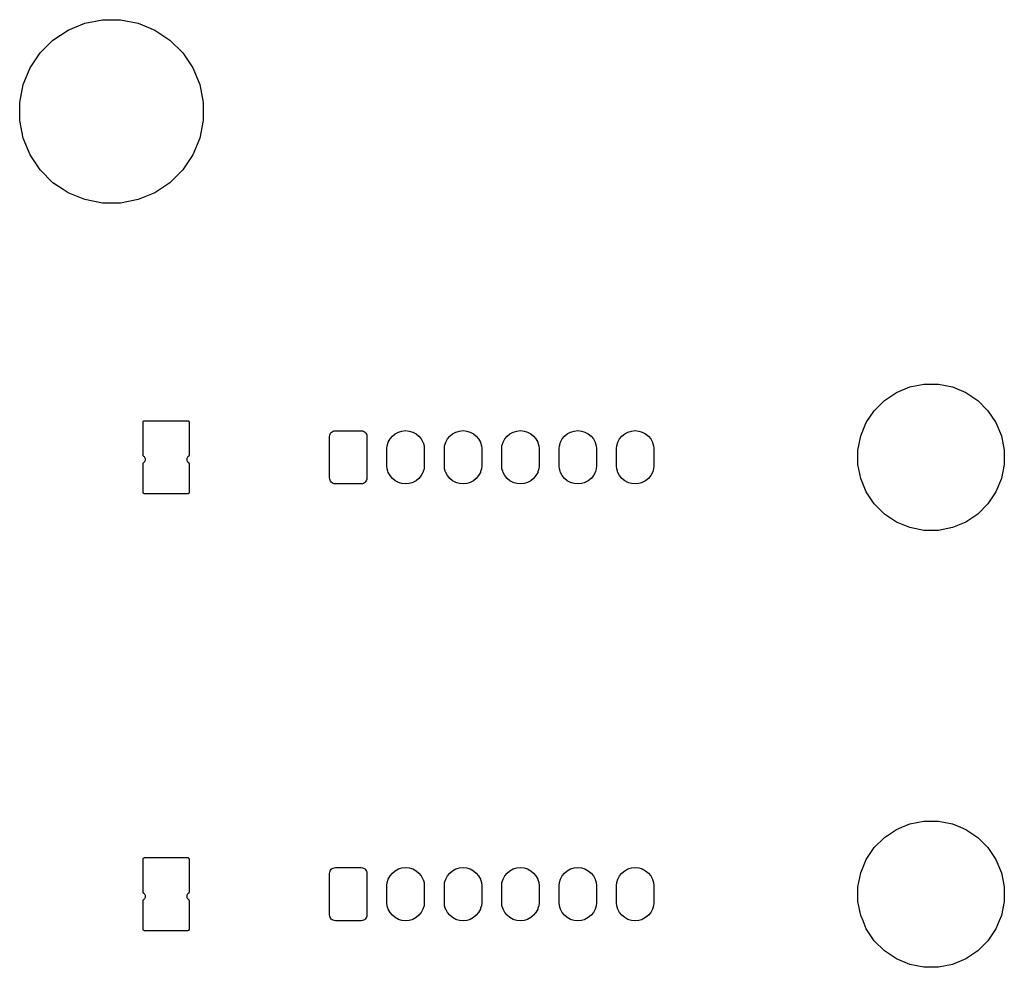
# Model space of a CAD drawing. Extents: x 0 to 140, y -76 to 0.
# Tile 7 of 11: x 0 to 34, y -33 to 0. Entities that reach past the tile are written whole.
import ezdxf

# ---------------------------------------------------------------- set-up
doc = ezdxf.new("R2010")
doc.units = 0
doc.header["$MEASUREMENT"] = 0
doc.layers.add('BLACK', color=7, linetype='CONTINUOUS')

msp = doc.modelspace()

# ---------------------------------------------------------------- linework, layer by layer
at = {"layer": 'BLACK', "linetype": 'CONTINUOUS'}
for p, q in [((2.2416, -0.09797), (2.85983, 0.025)), ((2.85983, 0.025), (3.49017, 0.025)), ((3.49017, 0.025), (4.1084, -0.09797)), ((1.13512, -0.6894), (1.65923, -0.3392)), ((1.65923, -0.3392), (2.2416, -0.09797)), ((1.65923, -0.3392), (1.65923, -0.3392)), ((4.1084, -0.09797), (4.69077, -0.3392)), ((4.69077, -0.3392), (4.69077, -0.3392)), ((4.69077, -0.3392), (5.21488, -0.6894)), ((0.6894, -1.13512), (1.13512, -0.6894)), ((5.21488, -0.6894), (5.6606, -1.13512)), ((0.4554, -1.48532), (0.6894, -1.13512)), ((5.6606, -1.13512), (5.8946, -1.48532)), ((0.09797, -2.2416), (0.3392, -1.65923)), ((0.3392, -1.65923), (0.4554, -1.48532)), ((5.8946, -1.48532), (6.0108, -1.65923)), ((6.0108, -1.65923), (6.25203, -2.2416)), ((-0.025, -2.85983), (0.09797, -2.2416)), ((6.25203, -2.2416), (6.375, -2.85983)), ((-0.025, -3.49017), (-0.025, -2.85983)), ((6.375, -2.85983), (6.375, -3.49017)), ((0.09797, -4.1084), (-0.025, -3.49017)), ((6.375, -3.49017), (6.25203, -4.1084)), ((0.3392, -4.69077), (0.09797, -4.1084)), ((6.25203, -4.1084), (6.0108, -4.69077)), ((0.6894, -5.21488), (0.3392, -4.69077)), ((0.3392, -4.69077), (0.3392, -4.69077)), ((6.0108, -4.69077), (5.6606, -5.21488)), ((6.0108, -4.69077), (6.0108, -4.69077)), ((1.13512, -5.6606), (0.6894, -5.21488)), ((5.6606, -5.21488), (5.21488, -5.6606)), ((1.48532, -5.8946), (1.13512, -5.6606)), ((5.21488, -5.6606), (4.86468, -5.8946)), ((1.65923, -6.0108), (1.48532, -5.8946)), ((2.2416, -6.25203), (1.65923, -6.0108)), ((4.69077, -6.0108), (4.1084, -6.25203)), ((4.86468, -5.8946), (4.69077, -6.0108)), ((2.85983, -6.375), (2.2416, -6.25203)), ((3.49017, -6.375), (2.85983, -6.375)), ((4.1084, -6.25203), (3.49017, -6.375)), ((31.0059, -12.787), (31.4987, -12.689)), ((31.4987, -12.689), (32.0013, -12.689)), ((32.0013, -12.689), (32.4941, -12.787)), ((30.1238, -13.2585), (30.5416, -12.9793)), ((30.5416, -12.9793), (31.0059, -12.787)), ((30.5416, -12.9793), (30.5416, -12.9793)), ((32.4941, -12.787), (32.9583, -12.9793)), ((32.9583, -12.9793), (32.9584, -12.9793)), ((32.9584, -12.9793), (33.3762, -13.2585)), ((29.7685, -13.6138), (30.1238, -13.2585)), ((33.3762, -13.2585), (33.7315, -13.6138)), ((29.4893, -14.0316), (29.7685, -13.6138)), ((33.7315, -13.6138), (34.0107, -14.0316)), ((4.27815, -14.0211), (4.27974, -14.005)), ((4.27815, -15.1589), (4.27815, -14.0211)), ((4.27974, -14.005), (4.28265, -13.9954)), ((4.28265, -13.9954), (4.28739, -13.9865)), ((4.28739, -13.9865), (4.29376, -13.9788)), ((4.29376, -13.9788), (4.30153, -13.9724)), ((4.30153, -13.9724), (4.31039, -13.9677)), ((4.31039, -13.9677), (4.32, -13.9647)), ((4.32, -13.9647), (4.33614, -13.9631)), ((4.33614, -13.9631), (5.82386, -13.9631)), ((5.82386, -13.9631), (5.84, -13.9647)), ((5.84, -13.9647), (5.84961, -13.9677)), ((5.84961, -13.9677), (5.85847, -13.9724)), ((5.85847, -13.9724), (5.86624, -13.9788)), ((5.86624, -13.9788), (5.87261, -13.9865)), ((5.87261, -13.9865), (5.87735, -13.9954)), ((5.87735, -13.9954), (5.88026, -14.005)), ((5.88026, -14.005), (5.88185, -14.0211)), ((5.88185, -14.0211), (5.88185, -15.1589)), ((29.297, -14.4959), (29.4893, -14.0316)), ((29.4893, -14.0316), (29.4893, -14.0316)), ((34.0107, -14.0316), (34.0107, -14.0316)), ((34.0107, -14.0316), (34.203, -14.4959)), ((10.7947, -14.4367), (10.8129, -14.4025)), ((10.8129, -14.4025), (10.8375, -14.3725)), ((10.8375, -14.3725), (10.8675, -14.3479)), ((10.8675, -14.3479), (10.9017, -14.3297)), ((10.9017, -14.3297), (10.9388, -14.3184)), ((10.9388, -14.3184), (10.9835, -14.314)), ((10.9835, -14.314), (11.8765, -14.314)), ((11.8765, -14.314), (11.9212, -14.3184)), ((11.9212, -14.3184), (11.9583, -14.3297)), ((11.9583, -14.3297), (11.9925, -14.3479)), ((11.9925, -14.3479), (12.0225, -14.3725)), ((12.0225, -14.3725), (12.0471, -14.4025)), ((12.0471, -14.4025), (12.0653, -14.4367)), ((13.0666, -14.4211), (13.1797, -14.3606)), ((13.1797, -14.3606), (13.2216, -14.3479)), ((13.2216, -14.3479), (13.3024, -14.3234)), ((13.3024, -14.3234), (13.43, -14.3109)), ((13.43, -14.3109), (13.5576, -14.3234)), ((13.5576, -14.3234), (13.6384, -14.3479)), ((13.6384, -14.3479), (13.6803, -14.3606)), ((13.6803, -14.3606), (13.7934, -14.4211)), ((15.0666, -14.4211), (15.1797, -14.3606)), ((15.1797, -14.3606), (15.2216, -14.3479)), ((15.2216, -14.3479), (15.3024, -14.3234)), ((15.3024, -14.3234), (15.43, -14.3109)), ((15.43, -14.3109), (15.5576, -14.3234)), ((15.5576, -14.3234), (15.6384, -14.3479)), ((15.6384, -14.3479), (15.6803, -14.3606)), ((15.6803, -14.3606), (15.7934, -14.4211)), ((17.0666, -14.4211), (17.1797, -14.3606)), ((17.1797, -14.3606), (17.2216, -14.3479)), ((17.2216, -14.3479), (17.3024, -14.3234)), ((17.3024, -14.3234), (17.43, -14.3109)), ((17.43, -14.3109), (17.5576, -14.3234)), ((17.5576, -14.3234), (17.6384, -14.3479)), ((17.6384, -14.3479), (17.6803, -14.3606)), ((17.6803, -14.3606), (17.7934, -14.4211)), ((19.0666, -14.4211), (19.1797, -14.3606)), ((19.1797, -14.3606), (19.2216, -14.3479)), ((19.2216, -14.3479), (19.3024, -14.3234)), ((19.3024, -14.3234), (19.43, -14.3109)), ((19.43, -14.3109), (19.5576, -14.3234)), ((19.5576, -14.3234), (19.6384, -14.3479)), ((19.6384, -14.3479), (19.6803, -14.3606)), ((19.6803, -14.3606), (19.7934, -14.4211)), ((21.0666, -14.4211), (21.1797, -14.3606)), ((21.1797, -14.3606), (21.2216, -14.3479)), ((21.2216, -14.3479), (21.3024, -14.3234)), ((21.3024, -14.3234), (21.43, -14.3109)), ((21.43, -14.3109), (21.5576, -14.3234)), ((21.5576, -14.3234), (21.6384, -14.3479)), ((21.6384, -14.3479), (21.6803, -14.3606)), ((21.6803, -14.3606), (21.7934, -14.4211)), ((10.779, -14.5185), (10.7834, -14.4738)), ((10.779, -15.9615), (10.779, -14.5185)), ((10.7834, -14.4738), (10.7947, -14.4367)), ((12.0653, -14.4367), (12.0766, -14.4738)), ((12.0766, -14.4738), (12.081, -14.5185)), ((12.081, -14.5185), (12.081, -15.9615)), ((12.7884, -14.8374), (12.8256, -14.7147)), ((12.8256, -14.7147), (12.8861, -14.6016)), ((12.8256, -14.7147), (12.8256, -14.7147)), ((12.8861, -14.6016), (12.9674, -14.5024)), ((12.9674, -14.5024), (13.0666, -14.4211)), ((13.7934, -14.4211), (13.8926, -14.5024)), ((13.8926, -14.5024), (13.9739, -14.6016)), ((13.9739, -14.6016), (14.0344, -14.7147)), ((14.0344, -14.7147), (14.038, -14.7266)), ((14.038, -14.7266), (14.0716, -14.8374)), ((14.7884, -14.8374), (14.8256, -14.7147)), ((14.8256, -14.7147), (14.8861, -14.6016)), ((14.8256, -14.7147), (14.8256, -14.7147)), ((14.8861, -14.6016), (14.9674, -14.5024)), ((14.9674, -14.5024), (15.0666, -14.4211)), ((15.7934, -14.4211), (15.8926, -14.5024)), ((15.8926, -14.5024), (15.9739, -14.6016)), ((15.9739, -14.6016), (16.0344, -14.7147)), ((16.0344, -14.7147), (16.038, -14.7266)), ((16.038, -14.7266), (16.0716, -14.8374)), ((16.7884, -14.8374), (16.8256, -14.7147)), ((16.8256, -14.7147), (16.8861, -14.6016)), ((16.8256, -14.7147), (16.8256, -14.7147)), ((16.8861, -14.6016), (16.9674, -14.5024)), ((16.9674, -14.5024), (17.0666, -14.4211)), ((17.7934, -14.4211), (17.8926, -14.5024)), ((17.8926, -14.5024), (17.9739, -14.6016)), ((17.9739, -14.6016), (18.0344, -14.7147)), ((18.0344, -14.7147), (18.038, -14.7266)), ((18.038, -14.7266), (18.0716, -14.8374)), ((18.7884, -14.8374), (18.8256, -14.7147)), ((18.8256, -14.7147), (18.8861, -14.6016)), ((18.8256, -14.7147), (18.8256, -14.7147)), ((18.8861, -14.6016), (18.9674, -14.5024)), ((18.9674, -14.5024), (19.0666, -14.4211)), ((19.7934, -14.4211), (19.8926, -14.5024)), ((19.8926, -14.5024), (19.9739, -14.6016)), ((19.9739, -14.6016), (20.0344, -14.7147)), ((20.0344, -14.7147), (20.038, -14.7266)), ((20.038, -14.7266), (20.0716, -14.8374)), ((20.7884, -14.8374), (20.8256, -14.7147)), ((20.8256, -14.7147), (20.8861, -14.6016)), ((20.8256, -14.7147), (20.8256, -14.7147)), ((20.8861, -14.6016), (20.9674, -14.5024)), ((20.9674, -14.5024), (21.0666, -14.4211)), ((21.7934, -14.4211), (21.8926, -14.5024)), ((21.8926, -14.5024), (21.9739, -14.6016)), ((21.9739, -14.6016), (22.0344, -14.7147)), ((22.0344, -14.7147), (22.038, -14.7266)), ((22.038, -14.7266), (22.0716, -14.8374)), ((29.199, -14.9887), (29.297, -14.4959)), ((34.203, -14.4959), (34.301, -14.9887)), ((12.779, -14.933), (12.7884, -14.8374)), ((12.779, -15.547), (12.779, -14.933)), ((14.0716, -14.8374), (14.081, -14.933)), ((14.081, -14.933), (14.081, -15.547)), ((14.779, -14.933), (14.7884, -14.8374)), ((14.779, -15.547), (14.779, -14.933)), ((16.0716, -14.8374), (16.081, -14.933)), ((16.081, -14.933), (16.081, -15.547)), ((16.779, -14.933), (16.7884, -14.8374)), ((16.779, -15.547), (16.779, -14.933)), ((18.0716, -14.8374), (18.081, -14.933)), ((18.081, -14.933), (18.081, -15.547)), ((18.779, -14.933), (18.7884, -14.8374)), ((18.779, -15.547), (18.779, -14.933)), ((20.0716, -14.8374), (20.081, -14.933)), ((20.081, -14.933), (20.081, -15.547)), ((20.779, -14.933), (20.7884, -14.8374)), ((20.779, -15.547), (20.779, -14.933)), ((22.0716, -14.8374), (22.081, -14.933)), ((22.081, -14.933), (22.081, -15.547)), ((29.199, -15.4913), (29.199, -14.9887)), ((34.301, -14.9887), (34.301, -15.4913)), ((4.27972, -15.1749), (4.27815, -15.1589)), ((4.27973, -15.1749), (4.27972, -15.1749)), ((4.28263, -15.1846), (4.27973, -15.1749)), ((4.27974, -15.455), (4.28265, -15.4454)), ((4.28421, -15.1875), (4.28263, -15.1846)), ((4.28265, -15.4454), (4.28739, -15.4365)), ((4.28736, -15.1934), (4.28421, -15.1875)), ((4.2916, -15.1986), (4.28736, -15.1934)), ((4.28739, -15.4365), (4.29374, -15.4288)), ((4.29373, -15.2012), (4.2916, -15.1986)), ((4.30148, -15.2076), (4.29373, -15.2012)), ((4.29374, -15.4288), (4.29374, -15.4288)), ((4.29374, -15.4288), (4.29376, -15.4288)), ((4.29376, -15.4288), (4.30157, -15.4224)), ((4.30149, -15.2076), (4.30148, -15.2076)), ((4.30317, -15.209), (4.30149, -15.2076)), ((4.30157, -15.4224), (4.30163, -15.4223)), ((4.30163, -15.4223), (4.31115, -15.4145)), ((4.30623, -15.2108), (4.30317, -15.209)), ((4.32516, -15.2264), (4.30623, -15.2108)), ((4.31112, -15.4145), (4.32497, -15.4031)), ((4.31115, -15.4145), (4.31112, -15.4145)), ((4.32497, -15.4031), (4.34054, -15.3842)), ((4.34068, -15.2453), (4.32516, -15.2264)), ((4.34054, -15.3842), (4.35211, -15.3626)), ((4.35221, -15.267), (4.34068, -15.2453)), ((4.35211, -15.3626), (4.35925, -15.3392)), ((4.3593, -15.2904), (4.35221, -15.267)), ((4.35925, -15.3392), (4.36168, -15.3148)), ((4.36168, -15.3148), (4.3593, -15.2904)), ((5.80372, -15.2784), (5.79894, -15.3024)), ((5.79894, -15.3024), (5.79894, -15.3269)), ((5.79894, -15.3269), (5.80372, -15.351)), ((5.81309, -15.2558), (5.80372, -15.2784)), ((5.80372, -15.351), (5.8131, -15.3736)), ((5.82671, -15.2354), (5.81309, -15.2558)), ((5.8131, -15.3736), (5.82671, -15.394)), ((5.84403, -15.2181), (5.82671, -15.2354)), ((5.82671, -15.394), (5.84404, -15.4113)), ((5.85326, -15.2119), (5.84403, -15.2181)), ((5.84404, -15.4113), (5.85332, -15.4182)), ((5.86624, -15.2012), (5.85326, -15.2119)), ((5.85332, -15.4182), (5.85843, -15.4224)), ((5.85843, -15.4224), (5.8662, -15.4287)), ((5.8662, -15.4287), (5.87258, -15.4365)), ((5.87261, -15.1935), (5.86624, -15.2012)), ((5.87258, -15.4365), (5.87733, -15.4453)), ((5.87735, -15.1846), (5.87261, -15.1935)), ((5.87733, -15.4453), (5.87733, -15.4453)), ((5.87733, -15.4453), (5.88024, -15.4549)), ((5.88026, -15.175), (5.87735, -15.1846)), ((5.88185, -15.1589), (5.88026, -15.175)), ((4.27815, -15.4711), (4.27974, -15.455)), ((4.27815, -16.4589), (4.27815, -15.4711)), ((5.88024, -15.4549), (5.88024, -15.4549)), ((5.88024, -15.4549), (5.88025, -15.455)), ((5.88025, -15.455), (5.88125, -15.465)), ((5.88125, -15.465), (5.88125, -15.4651)), ((5.88125, -15.4651), (5.88185, -15.4712)), ((5.88185, -15.4712), (5.88185, -16.4589)), ((12.7884, -15.6426), (12.779, -15.547)), ((12.8132, -15.7244), (12.7884, -15.6426)), ((12.8256, -15.7653), (12.8132, -15.7244)), ((12.8861, -15.8784), (12.8256, -15.7653)), ((12.8256, -15.7653), (12.8256, -15.7653)), ((14.0344, -15.7653), (13.9739, -15.8784)), ((14.044, -15.7334), (14.0344, -15.7653)), ((14.0716, -15.6426), (14.044, -15.7334)), ((14.081, -15.547), (14.0716, -15.6426)), ((14.7884, -15.6426), (14.779, -15.547)), ((14.8132, -15.7244), (14.7884, -15.6426)), ((14.8256, -15.7653), (14.8132, -15.7244)), ((14.8861, -15.8784), (14.8256, -15.7653)), ((14.8256, -15.7653), (14.8256, -15.7653)), ((16.0344, -15.7653), (15.9739, -15.8784)), ((16.044, -15.7334), (16.0344, -15.7653)), ((16.0716, -15.6426), (16.044, -15.7334)), ((16.081, -15.547), (16.0716, -15.6426)), ((16.7884, -15.6426), (16.779, -15.547)), ((16.8132, -15.7244), (16.7884, -15.6426)), ((16.8256, -15.7653), (16.8132, -15.7244)), ((16.8861, -15.8784), (16.8256, -15.7653)), ((16.8256, -15.7653), (16.8256, -15.7653)), ((18.0344, -15.7653), (17.9739, -15.8784)), ((18.044, -15.7334), (18.0344, -15.7653)), ((18.0716, -15.6426), (18.044, -15.7334)), ((18.081, -15.547), (18.0716, -15.6426)), ((18.7884, -15.6426), (18.779, -15.547)), ((18.8132, -15.7244), (18.7884, -15.6426)), ((18.8256, -15.7653), (18.8132, -15.7244)), ((18.8861, -15.8784), (18.8256, -15.7653)), ((18.8256, -15.7653), (18.8256, -15.7653)), ((20.0344, -15.7653), (19.9739, -15.8784)), ((20.044, -15.7334), (20.0344, -15.7653)), ((20.0716, -15.6426), (20.044, -15.7334)), ((20.081, -15.547), (20.0716, -15.6426)), ((20.7884, -15.6426), (20.779, -15.547)), ((20.8132, -15.7244), (20.7884, -15.6426)), ((20.8256, -15.7653), (20.8132, -15.7244)), ((20.8861, -15.8784), (20.8256, -15.7653)), ((20.8256, -15.7653), (20.8256, -15.7653)), ((22.0344, -15.7653), (21.9739, -15.8784)), ((22.044, -15.7334), (22.0344, -15.7653)), ((22.0716, -15.6426), (22.044, -15.7334)), ((22.081, -15.547), (22.0716, -15.6426)), ((29.297, -15.9841), (29.199, -15.4913)), ((34.301, -15.4913), (34.203, -15.9841)), ((10.7834, -16.0062), (10.779, -15.9615)), ((10.7947, -16.0433), (10.7834, -16.0062)), ((10.8129, -16.0775), (10.7947, -16.0433)), ((10.8375, -16.1075), (10.8129, -16.0775)), ((10.8675, -16.1321), (10.8375, -16.1075)), ((10.9017, -16.1503), (10.8675, -16.1321)), ((11.9925, -16.1321), (11.9583, -16.1503)), ((12.0225, -16.1075), (11.9925, -16.1321)), ((12.0471, -16.0775), (12.0225, -16.1075)), ((12.0653, -16.0433), (12.0471, -16.0775)), ((12.0766, -16.0062), (12.0653, -16.0433)), ((12.081, -15.9615), (12.0766, -16.0062)), ((12.9674, -15.9776), (12.8861, -15.8784)), ((12.8861, -15.8784), (12.8861, -15.8784)), ((13.0666, -16.0589), (12.9674, -15.9776)), ((13.1797, -16.1194), (13.0666, -16.0589)), ((13.2116, -16.129), (13.1797, -16.1194)), ((13.3024, -16.1566), (13.2116, -16.129)), ((13.6484, -16.129), (13.5576, -16.1566)), ((13.6803, -16.1194), (13.6484, -16.129)), ((13.7934, -16.0589), (13.6803, -16.1194)), ((13.8926, -15.9776), (13.7934, -16.0589)), ((13.9739, -15.8784), (13.8926, -15.9776)), ((14.9674, -15.9776), (14.8861, -15.8784)), ((14.8861, -15.8784), (14.8861, -15.8784)), ((15.0666, -16.0589), (14.9674, -15.9776)), ((15.1797, -16.1194), (15.0666, -16.0589)), ((15.2116, -16.129), (15.1797, -16.1194)), ((15.3024, -16.1566), (15.2116, -16.129)), ((15.6484, -16.129), (15.5576, -16.1566)), ((15.6803, -16.1194), (15.6484, -16.129)), ((15.7934, -16.0589), (15.6803, -16.1194)), ((15.8926, -15.9776), (15.7934, -16.0589)), ((15.9739, -15.8784), (15.8926, -15.9776)), ((16.9674, -15.9776), (16.8861, -15.8784)), ((16.8861, -15.8784), (16.8861, -15.8784)), ((17.0666, -16.0589), (16.9674, -15.9776)), ((17.1797, -16.1194), (17.0666, -16.0589)), ((17.2116, -16.129), (17.1797, -16.1194)), ((17.3024, -16.1566), (17.2116, -16.129)), ((17.6484, -16.129), (17.5576, -16.1566)), ((17.6803, -16.1194), (17.6484, -16.129)), ((17.7934, -16.0589), (17.6803, -16.1194)), ((17.8926, -15.9776), (17.7934, -16.0589)), ((17.9739, -15.8784), (17.8926, -15.9776)), ((18.9674, -15.9776), (18.8861, -15.8784)), ((18.8861, -15.8784), (18.8861, -15.8784)), ((19.0666, -16.0589), (18.9674, -15.9776)), ((19.1797, -16.1194), (19.0666, -16.0589)), ((19.2116, -16.129), (19.1797, -16.1194)), ((19.3024, -16.1566), (19.2116, -16.129)), ((19.6484, -16.129), (19.5576, -16.1566)), ((19.6803, -16.1194), (19.6484, -16.129)), ((19.7934, -16.0589), (19.6803, -16.1194)), ((19.8926, -15.9776), (19.7934, -16.0589)), ((19.9739, -15.8784), (19.8926, -15.9776)), ((20.9674, -15.9776), (20.8861, -15.8784)), ((20.8861, -15.8784), (20.8861, -15.8784)), ((21.0666, -16.0589), (20.9674, -15.9776)), ((21.1797, -16.1194), (21.0666, -16.0589)), ((21.2116, -16.129), (21.1797, -16.1194)), ((21.3024, -16.1566), (21.2116, -16.129)), ((21.6484, -16.129), (21.5576, -16.1566)), ((21.6803, -16.1194), (21.6484, -16.129)), ((21.7934, -16.0589), (21.6803, -16.1194)), ((21.8926, -15.9776), (21.7934, -16.0589)), ((21.9739, -15.8784), (21.8926, -15.9776)), ((29.4893, -16.4483), (29.297, -15.9841)), ((34.203, -15.9841), (34.0107, -16.4483)), ((4.27974, -16.475), (4.27815, -16.4589)), ((4.28265, -16.4846), (4.27974, -16.475)), ((5.88026, -16.475), (5.87735, -16.4846)), ((5.88185, -16.4589), (5.88026, -16.475)), ((10.9388, -16.1616), (10.9017, -16.1503)), ((10.9835, -16.166), (10.9388, -16.1616)), ((11.8765, -16.166), (10.9835, -16.166)), ((11.9212, -16.1616), (11.8765, -16.166)), ((11.9583, -16.1503), (11.9212, -16.1616)), ((13.43, -16.1691), (13.3024, -16.1566)), ((13.5576, -16.1566), (13.43, -16.1691)), ((15.43, -16.1691), (15.3024, -16.1566)), ((15.5576, -16.1566), (15.43, -16.1691)), ((17.43, -16.1691), (17.3024, -16.1566)), ((17.5576, -16.1566), (17.43, -16.1691)), ((19.43, -16.1691), (19.3024, -16.1566)), ((19.5576, -16.1566), (19.43, -16.1691)), ((21.43, -16.1691), (21.3024, -16.1566)), ((21.5576, -16.1566), (21.43, -16.1691)), ((29.4893, -16.4484), (29.4893, -16.4483)), ((29.7685, -16.8662), (29.4893, -16.4484)), ((34.0107, -16.4484), (33.7315, -16.8662)), ((34.0107, -16.4483), (34.0107, -16.4484)), ((4.28739, -16.4935), (4.28265, -16.4846)), ((4.29376, -16.5012), (4.28739, -16.4935)), ((4.30153, -16.5076), (4.29376, -16.5012)), ((4.31039, -16.5123), (4.30153, -16.5076)), ((4.32, -16.5153), (4.31039, -16.5123)), ((4.33614, -16.5169), (4.32, -16.5153)), ((5.82386, -16.5169), (4.33614, -16.5169)), ((5.84, -16.5153), (5.82386, -16.5169)), ((5.84961, -16.5123), (5.84, -16.5153)), ((5.85847, -16.5076), (5.84961, -16.5123)), ((5.86624, -16.5012), (5.85847, -16.5076)), ((5.87261, -16.4935), (5.86624, -16.5012)), ((5.87735, -16.4846), (5.87261, -16.4935)), ((30.1238, -17.2215), (29.7685, -16.8662)), ((33.7315, -16.8662), (33.3762, -17.2215)), ((30.5416, -17.5007), (30.1238, -17.2215)), ((31.0059, -17.693), (30.5416, -17.5007)), ((30.5416, -17.5007), (30.5416, -17.5007)), ((30.5416, -17.5007), (30.5416, -17.5007)), ((32.9583, -17.5007), (32.4941, -17.693)), ((32.9584, -17.5007), (32.9583, -17.5007)), ((33.3762, -17.2215), (32.9584, -17.5007)), ((32.9584, -17.5007), (32.9584, -17.5007)), ((31.4987, -17.791), (31.0059, -17.693)), ((32.0013, -17.791), (31.4987, -17.791)), ((32.4941, -17.693), (32.0013, -17.791)), ((30.5416, -28.2193), (30.7308, -28.141)), ((30.7308, -28.141), (31.0059, -28.027)), ((31.0059, -28.027), (31.4987, -27.929)), ((31.4987, -27.929), (32.0013, -27.929)), ((32.0013, -27.929), (32.4941, -28.027)), ((32.4941, -28.027), (32.7692, -28.141)), ((32.7692, -28.141), (32.9584, -28.2193)), ((30.1238, -28.4985), (30.5416, -28.2193)), ((32.9584, -28.2193), (33.3762, -28.4985)), ((29.7685, -28.8538), (30.1238, -28.4985)), ((33.3762, -28.4985), (33.7315, -28.8538)), ((29.4893, -29.2716), (29.7685, -28.8538)), ((33.7315, -28.8538), (34.0107, -29.2716)), ((4.27815, -29.2611), (4.27974, -29.245)), ((4.27815, -30.3989), (4.27815, -29.2611)), ((4.27974, -29.245), (4.28265, -29.2354)), ((4.28265, -29.2354), (4.28739, -29.2265)), ((4.28739, -29.2265), (4.29376, -29.2188)), ((4.29376, -29.2188), (4.30153, -29.2124)), ((4.30153, -29.2124), (4.31039, -29.2077)), ((4.31039, -29.2077), (4.32, -29.2047)), ((4.32, -29.2047), (4.33614, -29.2031)), ((4.33614, -29.2031), (5.82386, -29.2031)), ((5.82386, -29.2031), (5.84, -29.2047)), ((5.84, -29.2047), (5.84961, -29.2077)), ((5.84961, -29.2077), (5.85847, -29.2124)), ((5.85847, -29.2124), (5.86624, -29.2188)), ((5.86624, -29.2188), (5.87261, -29.2265)), ((5.87261, -29.2265), (5.87735, -29.2354)), ((5.87735, -29.2354), (5.88026, -29.245)), ((5.88026, -29.245), (5.88185, -29.2611)), ((5.88185, -29.2611), (5.88185, -30.3989)), ((29.297, -29.7359), (29.4893, -29.2716)), ((29.4893, -29.2716), (29.4893, -29.2716)), ((34.0107, -29.2716), (34.0107, -29.2716)), ((34.0107, -29.2716), (34.203, -29.7359)), ((10.779, -29.7585), (10.7834, -29.7138)), ((10.779, -31.2015), (10.779, -29.7585)), ((10.7834, -29.7138), (10.7947, -29.6767)), ((10.7947, -29.6767), (10.8129, -29.6425)), ((10.8129, -29.6425), (10.8375, -29.6125)), ((10.8375, -29.6125), (10.8675, -29.5879)), ((10.8675, -29.5879), (10.9017, -29.5697)), ((10.9017, -29.5697), (10.9388, -29.5584)), ((10.9388, -29.5584), (10.9835, -29.554)), ((10.9835, -29.554), (11.8765, -29.554)), ((11.8765, -29.554), (11.9212, -29.5584)), ((11.9212, -29.5584), (11.9583, -29.5697)), ((11.9583, -29.5697), (11.9925, -29.5879)), ((11.9925, -29.5879), (12.0225, -29.6125)), ((12.0225, -29.6125), (12.0471, -29.6425)), ((12.0471, -29.6425), (12.0653, -29.6767)), ((12.0653, -29.6767), (12.0766, -29.7138)), ((12.0766, -29.7138), (12.081, -29.7585)), ((12.081, -29.7585), (12.081, -31.2015)), ((12.8256, -29.9547), (12.8861, -29.8416)), ((12.8861, -29.8416), (12.9674, -29.7424)), ((12.9674, -29.7424), (13.0666, -29.6611)), ((13.0666, -29.6611), (13.1797, -29.6006)), ((13.1797, -29.6006), (13.2216, -29.5879)), ((13.2216, -29.5879), (13.3024, -29.5634)), ((13.3024, -29.5634), (13.43, -29.5509)), ((13.43, -29.5509), (13.5576, -29.5634)), ((13.5576, -29.5634), (13.6384, -29.5879)), ((13.6384, -29.5879), (13.6803, -29.6006)), ((13.6803, -29.6006), (13.7934, -29.6611)), ((13.7934, -29.6611), (13.8926, -29.7424)), ((13.8926, -29.7424), (13.9739, -29.8416)), ((13.9739, -29.8416), (14.0344, -29.9547)), ((14.8256, -29.9547), (14.8861, -29.8416)), ((14.8861, -29.8416), (14.9674, -29.7424)), ((14.9674, -29.7424), (15.0666, -29.6611)), ((15.0666, -29.6611), (15.1797, -29.6006)), ((15.1797, -29.6006), (15.2216, -29.5879)), ((15.2216, -29.5879), (15.3024, -29.5634)), ((15.3024, -29.5634), (15.43, -29.5509)), ((15.43, -29.5509), (15.5576, -29.5634)), ((15.5576, -29.5634), (15.6384, -29.5879)), ((15.6384, -29.5879), (15.6803, -29.6006)), ((15.6803, -29.6006), (15.7934, -29.6611)), ((15.7934, -29.6611), (15.8926, -29.7424)), ((15.8926, -29.7424), (15.9739, -29.8416)), ((15.9739, -29.8416), (16.0344, -29.9547)), ((16.8256, -29.9547), (16.8861, -29.8416)), ((16.8861, -29.8416), (16.9674, -29.7424)), ((16.9674, -29.7424), (17.0666, -29.6611)), ((17.0666, -29.6611), (17.1797, -29.6006)), ((17.1797, -29.6006), (17.2216, -29.5879)), ((17.2216, -29.5879), (17.3024, -29.5634)), ((17.3024, -29.5634), (17.43, -29.5509)), ((17.43, -29.5509), (17.5576, -29.5634)), ((17.5576, -29.5634), (17.6384, -29.5879)), ((17.6384, -29.5879), (17.6803, -29.6006)), ((17.6803, -29.6006), (17.7934, -29.6611)), ((17.7934, -29.6611), (17.8926, -29.7424)), ((17.8926, -29.7424), (17.9739, -29.8416)), ((17.9739, -29.8416), (18.0344, -29.9547)), ((18.8256, -29.9547), (18.8861, -29.8416)), ((18.8861, -29.8416), (18.9674, -29.7424)), ((18.9674, -29.7424), (19.0666, -29.6611)), ((19.0666, -29.6611), (19.1797, -29.6006)), ((19.1797, -29.6006), (19.2216, -29.5879)), ((19.2216, -29.5879), (19.3024, -29.5634)), ((19.3024, -29.5634), (19.43, -29.5509)), ((19.43, -29.5509), (19.5576, -29.5634)), ((19.5576, -29.5634), (19.6384, -29.5879)), ((19.6384, -29.5879), (19.6803, -29.6006)), ((19.6803, -29.6006), (19.7934, -29.6611)), ((19.7934, -29.6611), (19.8926, -29.7424)), ((19.8926, -29.7424), (19.9739, -29.8416)), ((19.9739, -29.8416), (20.0344, -29.9547)), ((20.8256, -29.9547), (20.8861, -29.8416)), ((20.8861, -29.8416), (20.9674, -29.7424)), ((20.9674, -29.7424), (21.0666, -29.6611)), ((21.0666, -29.6611), (21.1797, -29.6006)), ((21.1797, -29.6006), (21.2216, -29.5879)), ((21.2216, -29.5879), (21.3024, -29.5634)), ((21.3024, -29.5634), (21.43, -29.5509)), ((21.43, -29.5509), (21.5576, -29.5634)), ((21.5576, -29.5634), (21.6384, -29.5879)), ((21.6384, -29.5879), (21.6803, -29.6006)), ((21.6803, -29.6006), (21.7934, -29.6611)), ((21.7934, -29.6611), (21.8926, -29.7424)), ((21.8926, -29.7424), (21.9739, -29.8416)), ((21.9739, -29.8416), (22.0344, -29.9547)), ((29.199, -30.2287), (29.297, -29.7359)), ((34.203, -29.7359), (34.301, -30.2287)), ((12.779, -30.173), (12.7884, -30.0774)), ((12.779, -30.787), (12.779, -30.173)), ((12.7884, -30.0774), (12.8256, -29.9547)), ((12.8256, -29.9547), (12.8256, -29.9547)), ((14.0344, -29.9547), (14.038, -29.9666)), ((14.038, -29.9666), (14.0716, -30.0774)), ((14.0716, -30.0774), (14.081, -30.173)), ((14.081, -30.173), (14.081, -30.787)), ((14.779, -30.173), (14.7884, -30.0774)), ((14.779, -30.787), (14.779, -30.173)), ((14.7884, -30.0774), (14.8256, -29.9547)), ((14.8256, -29.9547), (14.8256, -29.9547)), ((16.0344, -29.9547), (16.038, -29.9666)), ((16.038, -29.9666), (16.0716, -30.0774)), ((16.0716, -30.0774), (16.081, -30.173)), ((16.081, -30.173), (16.081, -30.787)), ((16.779, -30.173), (16.7884, -30.0774)), ((16.779, -30.787), (16.779, -30.173)), ((16.7884, -30.0774), (16.8256, -29.9547)), ((16.8256, -29.9547), (16.8256, -29.9547)), ((18.0344, -29.9547), (18.038, -29.9666)), ((18.038, -29.9666), (18.0716, -30.0774)), ((18.0716, -30.0774), (18.081, -30.173)), ((18.081, -30.173), (18.081, -30.787)), ((18.779, -30.173), (18.7884, -30.0774)), ((18.779, -30.787), (18.779, -30.173)), ((18.7884, -30.0774), (18.8256, -29.9547)), ((18.8256, -29.9547), (18.8256, -29.9547)), ((20.0344, -29.9547), (20.038, -29.9666)), ((20.038, -29.9666), (20.0716, -30.0774)), ((20.0716, -30.0774), (20.081, -30.173)), ((20.081, -30.173), (20.081, -30.787)), ((20.779, -30.173), (20.7884, -30.0774)), ((20.779, -30.787), (20.779, -30.173)), ((20.7884, -30.0774), (20.8256, -29.9547)), ((20.8256, -29.9547), (20.8256, -29.9547)), ((22.0344, -29.9547), (22.038, -29.9666)), ((22.038, -29.9666), (22.0716, -30.0774)), ((22.0716, -30.0774), (22.081, -30.173)), ((22.081, -30.173), (22.081, -30.787)), ((4.27972, -30.4149), (4.27815, -30.3989)), ((4.27973, -30.4149), (4.27972, -30.4149)), ((4.28263, -30.4246), (4.27973, -30.4149)), ((4.28421, -30.4275), (4.28263, -30.4246)), ((4.28736, -30.4334), (4.28421, -30.4275)), ((4.2916, -30.4386), (4.28736, -30.4334)), ((4.29373, -30.4412), (4.2916, -30.4386)), ((4.30148, -30.4476), (4.29373, -30.4412)), ((4.30149, -30.4476), (4.30148, -30.4476)), ((4.30317, -30.449), (4.30149, -30.4476)), ((4.30623, -30.4508), (4.30317, -30.449)), ((4.32516, -30.4664), (4.30623, -30.4508)), ((4.34068, -30.4853), (4.32516, -30.4664)), ((4.35221, -30.507), (4.34068, -30.4853)), ((4.3593, -30.5304), (4.35221, -30.507)), ((4.36168, -30.5548), (4.3593, -30.5304)), ((5.80372, -30.5184), (5.79894, -30.5424)), ((5.79894, -30.5424), (5.79894, -30.5669)), ((5.81309, -30.4958), (5.80372, -30.5184)), ((5.82671, -30.4754), (5.81309, -30.4958)), ((5.84403, -30.4581), (5.82671, -30.4754)), ((5.85326, -30.4519), (5.84403, -30.4581)), ((5.86624, -30.4412), (5.85326, -30.4519)), ((5.87261, -30.4335), (5.86624, -30.4412)), ((5.87735, -30.4246), (5.87261, -30.4335)), ((5.88026, -30.415), (5.87735, -30.4246)), ((5.88185, -30.3989), (5.88026, -30.415)), ((29.199, -30.7313), (29.199, -30.2287)), ((34.301, -30.2287), (34.301, -30.7313)), ((4.27815, -30.7111), (4.27974, -30.695)), ((4.27815, -31.6989), (4.27815, -30.7111)), ((4.27974, -30.695), (4.28265, -30.6854)), ((4.28265, -30.6854), (4.28739, -30.6765)), ((4.28739, -30.6765), (4.29374, -30.6688)), ((4.29374, -30.6688), (4.29374, -30.6688)), ((4.29374, -30.6688), (4.29376, -30.6688)), ((4.29376, -30.6688), (4.30157, -30.6624)), ((4.30157, -30.6624), (4.30163, -30.6623)), ((4.30163, -30.6623), (4.31115, -30.6545)), ((4.31112, -30.6545), (4.32497, -30.6431)), ((4.31115, -30.6545), (4.31112, -30.6545)), ((4.32497, -30.6431), (4.34054, -30.6242)), ((4.34054, -30.6242), (4.35211, -30.6026)), ((4.35211, -30.6026), (4.35925, -30.5792)), ((4.35925, -30.5792), (4.36168, -30.5548)), ((5.79894, -30.5669), (5.80372, -30.591)), ((5.80372, -30.591), (5.8131, -30.6136)), ((5.8131, -30.6136), (5.82671, -30.634)), ((5.82671, -30.634), (5.84404, -30.6513)), ((5.84404, -30.6513), (5.85332, -30.6582)), ((5.85332, -30.6582), (5.85843, -30.6624)), ((5.85843, -30.6624), (5.8662, -30.6687)), ((5.8662, -30.6687), (5.87258, -30.6765)), ((5.87258, -30.6765), (5.87733, -30.6853)), ((5.87733, -30.6853), (5.87733, -30.6853)), ((5.87733, -30.6853), (5.88024, -30.6949)), ((5.88024, -30.6949), (5.88024, -30.6949)), ((5.88024, -30.6949), (5.88025, -30.6949)), ((5.88025, -30.6949), (5.88125, -30.705)), ((5.88125, -30.705), (5.88125, -30.7051)), ((5.88125, -30.7051), (5.88185, -30.7112)), ((5.88185, -30.7112), (5.88185, -31.6989)), ((12.7884, -30.8826), (12.779, -30.787)), ((12.8132, -30.9644), (12.7884, -30.8826)), ((14.0716, -30.8826), (14.044, -30.9734)), ((14.081, -30.787), (14.0716, -30.8826)), ((14.7884, -30.8826), (14.779, -30.787)), ((14.8132, -30.9644), (14.7884, -30.8826)), ((16.0716, -30.8826), (16.044, -30.9734)), ((16.081, -30.787), (16.0716, -30.8826)), ((16.7884, -30.8826), (16.779, -30.787)), ((16.8132, -30.9644), (16.7884, -30.8826)), ((18.0716, -30.8826), (18.044, -30.9734)), ((18.081, -30.787), (18.0716, -30.8826)), ((18.7884, -30.8826), (18.779, -30.787)), ((18.8132, -30.9644), (18.7884, -30.8826)), ((20.0716, -30.8826), (20.044, -30.9734)), ((20.081, -30.787), (20.0716, -30.8826)), ((20.7884, -30.8826), (20.779, -30.787)), ((20.8132, -30.9644), (20.7884, -30.8826)), ((22.0716, -30.8826), (22.044, -30.9734)), ((22.081, -30.787), (22.0716, -30.8826)), ((29.297, -31.2241), (29.199, -30.7313)), ((34.301, -30.7313), (34.203, -31.2241)), ((10.7834, -31.2462), (10.779, -31.2015)), ((12.081, -31.2015), (12.0766, -31.2462)), ((12.8256, -31.0053), (12.8132, -30.9644)), ((12.8861, -31.1184), (12.8256, -31.0053)), ((12.8256, -31.0053), (12.8256, -31.0053)), ((12.9674, -31.2176), (12.8861, -31.1184)), ((12.8861, -31.1184), (12.8861, -31.1184)), ((13.0666, -31.2989), (12.9674, -31.2176)), ((13.8926, -31.2176), (13.7934, -31.2989)), ((13.9739, -31.1184), (13.8926, -31.2176)), ((14.0344, -31.0053), (13.9739, -31.1184)), ((14.044, -30.9734), (14.0344, -31.0053)), ((14.8256, -31.0053), (14.8132, -30.9644)), ((14.8861, -31.1184), (14.8256, -31.0053)), ((14.8256, -31.0053), (14.8256, -31.0053)), ((14.9674, -31.2176), (14.8861, -31.1184)), ((14.8861, -31.1184), (14.8861, -31.1184)), ((15.0666, -31.2989), (14.9674, -31.2176)), ((15.8926, -31.2176), (15.7934, -31.2989)), ((15.9739, -31.1184), (15.8926, -31.2176)), ((16.0344, -31.0053), (15.9739, -31.1184)), ((16.044, -30.9734), (16.0344, -31.0053)), ((16.8256, -31.0053), (16.8132, -30.9644)), ((16.8861, -31.1184), (16.8256, -31.0053)), ((16.8256, -31.0053), (16.8256, -31.0053)), ((16.9674, -31.2176), (16.8861, -31.1184)), ((16.8861, -31.1184), (16.8861, -31.1184)), ((17.0666, -31.2989), (16.9674, -31.2176)), ((17.8926, -31.2176), (17.7934, -31.2989)), ((17.9739, -31.1184), (17.8926, -31.2176)), ((18.0344, -31.0053), (17.9739, -31.1184)), ((18.044, -30.9734), (18.0344, -31.0053)), ((18.8256, -31.0053), (18.8132, -30.9644)), ((18.8861, -31.1184), (18.8256, -31.0053)), ((18.8256, -31.0053), (18.8256, -31.0053)), ((18.9674, -31.2176), (18.8861, -31.1184)), ((18.8861, -31.1184), (18.8861, -31.1184)), ((19.0666, -31.2989), (18.9674, -31.2176)), ((19.8926, -31.2176), (19.7934, -31.2989)), ((19.9739, -31.1184), (19.8926, -31.2176)), ((20.0344, -31.0053), (19.9739, -31.1184)), ((20.044, -30.9734), (20.0344, -31.0053)), ((20.8256, -31.0053), (20.8132, -30.9644)), ((20.8861, -31.1184), (20.8256, -31.0053)), ((20.8256, -31.0053), (20.8256, -31.0053)), ((20.9674, -31.2176), (20.8861, -31.1184)), ((20.8861, -31.1184), (20.8861, -31.1184)), ((21.0666, -31.2989), (20.9674, -31.2176)), ((21.8926, -31.2176), (21.7934, -31.2989)), ((21.9739, -31.1184), (21.8926, -31.2176)), ((22.0344, -31.0053), (21.9739, -31.1184)), ((22.044, -30.9734), (22.0344, -31.0053)), ((29.3758, -31.4143), (29.297, -31.2241)), ((34.203, -31.2241), (34.1242, -31.4143)), ((10.7947, -31.2833), (10.7834, -31.2462)), ((10.8129, -31.3175), (10.7947, -31.2833)), ((10.8375, -31.3475), (10.8129, -31.3175)), ((10.8675, -31.3721), (10.8375, -31.3475)), ((10.9017, -31.3903), (10.8675, -31.3721)), ((10.9388, -31.4016), (10.9017, -31.3903)), ((10.9835, -31.406), (10.9388, -31.4016)), ((11.8765, -31.406), (10.9835, -31.406)), ((11.9212, -31.4016), (11.8765, -31.406)), ((11.9583, -31.3903), (11.9212, -31.4016)), ((11.9925, -31.3721), (11.9583, -31.3903)), ((12.0225, -31.3475), (11.9925, -31.3721)), ((12.0471, -31.3175), (12.0225, -31.3475)), ((12.0653, -31.2833), (12.0471, -31.3175)), ((12.0766, -31.2462), (12.0653, -31.2833)), ((13.1797, -31.3594), (13.0666, -31.2989)), ((13.2116, -31.369), (13.1797, -31.3594)), ((13.3024, -31.3966), (13.2116, -31.369)), ((13.43, -31.4091), (13.3024, -31.3966)), ((13.5576, -31.3966), (13.43, -31.4091)), ((13.6484, -31.369), (13.5576, -31.3966)), ((13.6803, -31.3594), (13.6484, -31.369)), ((13.7934, -31.2989), (13.6803, -31.3594)), ((15.1797, -31.3594), (15.0666, -31.2989)), ((15.2116, -31.369), (15.1797, -31.3594)), ((15.3024, -31.3966), (15.2116, -31.369)), ((15.43, -31.4091), (15.3024, -31.3966)), ((15.5576, -31.3966), (15.43, -31.4091)), ((15.6484, -31.369), (15.5576, -31.3966)), ((15.6803, -31.3594), (15.6484, -31.369)), ((15.7934, -31.2989), (15.6803, -31.3594)), ((17.1797, -31.3594), (17.0666, -31.2989)), ((17.2116, -31.369), (17.1797, -31.3594)), ((17.3024, -31.3966), (17.2116, -31.369)), ((17.43, -31.4091), (17.3024, -31.3966)), ((17.5576, -31.3966), (17.43, -31.4091)), ((17.6484, -31.369), (17.5576, -31.3966)), ((17.6803, -31.3594), (17.6484, -31.369)), ((17.7934, -31.2989), (17.6803, -31.3594)), ((19.1797, -31.3594), (19.0666, -31.2989)), ((19.2116, -31.369), (19.1797, -31.3594)), ((19.3024, -31.3966), (19.2116, -31.369)), ((19.43, -31.4091), (19.3024, -31.3966)), ((19.5576, -31.3966), (19.43, -31.4091)), ((19.6484, -31.369), (19.5576, -31.3966)), ((19.6803, -31.3594), (19.6484, -31.369)), ((19.7934, -31.2989), (19.6803, -31.3594)), ((21.1797, -31.3594), (21.0666, -31.2989)), ((21.2116, -31.369), (21.1797, -31.3594)), ((21.3024, -31.3966), (21.2116, -31.369)), ((21.43, -31.4091), (21.3024, -31.3966)), ((21.5576, -31.3966), (21.43, -31.4091)), ((21.6484, -31.369), (21.5576, -31.3966)), ((21.6803, -31.3594), (21.6484, -31.369)), ((21.7934, -31.2989), (21.6803, -31.3594)), ((29.4893, -31.6884), (29.3758, -31.4143)), ((34.1242, -31.4143), (34.0107, -31.6884)), ((4.27974, -31.715), (4.27815, -31.6989)), ((4.28265, -31.7246), (4.27974, -31.715)), ((4.28739, -31.7335), (4.28265, -31.7246)), ((4.29376, -31.7412), (4.28739, -31.7335)), ((4.30153, -31.7476), (4.29376, -31.7412)), ((4.31039, -31.7523), (4.30153, -31.7476)), ((4.32, -31.7553), (4.31039, -31.7523)), ((4.33614, -31.7569), (4.32, -31.7553)), ((5.82386, -31.7569), (4.33614, -31.7569)), ((5.84, -31.7553), (5.82386, -31.7569)), ((5.84961, -31.7523), (5.84, -31.7553)), ((5.85847, -31.7476), (5.84961, -31.7523)), ((5.86624, -31.7412), (5.85847, -31.7476)), ((5.87261, -31.7335), (5.86624, -31.7412)), ((5.87735, -31.7246), (5.87261, -31.7335)), ((5.88026, -31.715), (5.87735, -31.7246)), ((5.88185, -31.6989), (5.88026, -31.715)), ((29.7685, -32.1062), (29.4893, -31.6884)), ((34.0107, -31.6884), (33.7315, -32.1062)), ((30.1238, -32.4615), (29.7685, -32.1062)), ((33.7315, -32.1062), (33.3762, -32.4615)), ((30.5416, -32.7407), (30.1238, -32.4615)), ((33.3762, -32.4615), (32.9584, -32.7407)), ((31.0059, -32.933), (30.5416, -32.7407)), ((30.5416, -32.7407), (30.5416, -32.7407)), ((30.5416, -32.7407), (30.5416, -32.7407)), ((31.4987, -33.031), (31.0059, -32.933)), ((32.4941, -32.933), (32.0013, -33.031)), ((32.9583, -32.7407), (32.4941, -32.933)), ((32.9584, -32.7407), (32.9583, -32.7407)), ((32.9584, -32.7407), (32.9584, -32.7407)), ((32.0013, -33.031), (31.4987, -33.031))]:
    msp.add_line(p, q, dxfattribs=at)

doc.saveas('drawing.dxf')
